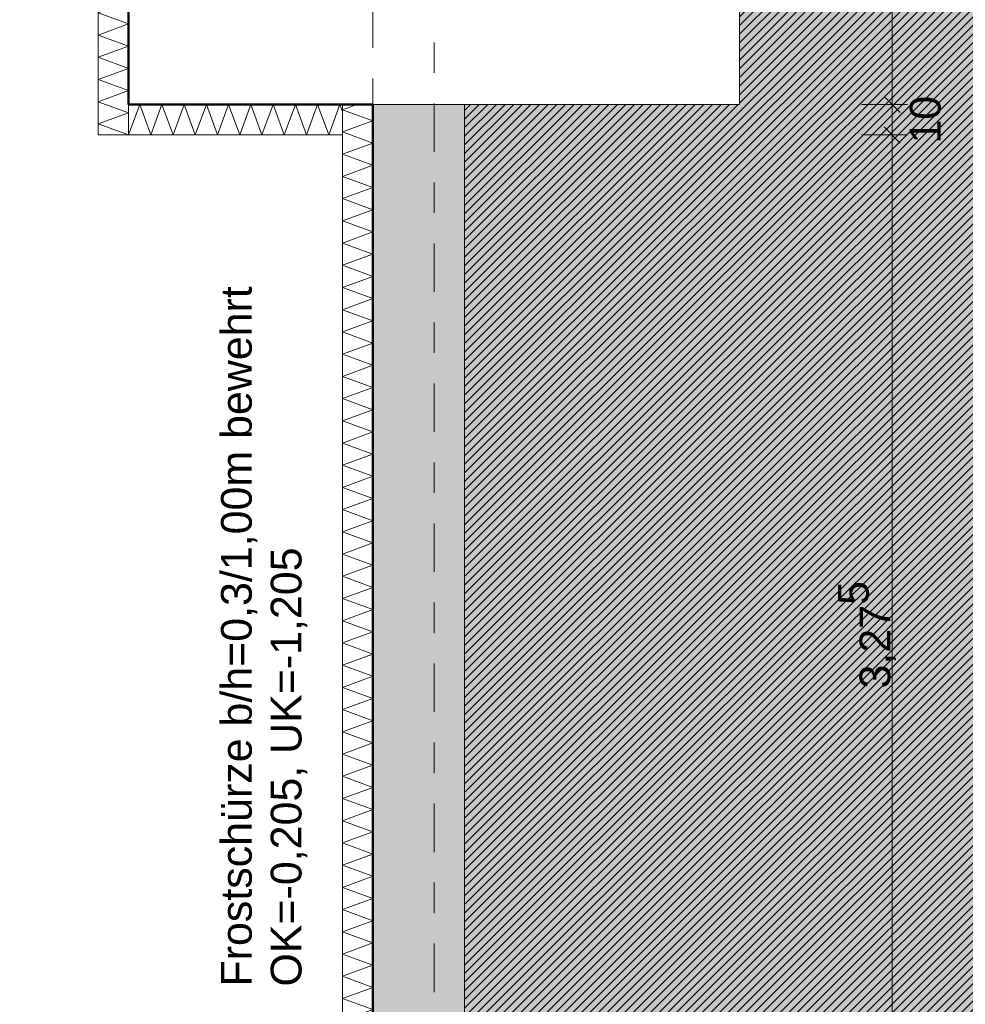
# Model space of a CAD drawing. Header units: metres. Extents: x -273 to 6, y -183 to 13.
# Tile 206 of 256: x -76 to -73, y -38 to -35. Entities that reach past the tile are written whole.
import ezdxf

# ---------------------------------------------------------------- set-up
doc = ezdxf.new("R2010")
doc.units = ezdxf.units.M
doc.header["$LTSCALE"] = 0.05
doc.header["$PDMODE"] = 1
doc.header["$PDSIZE"] = -2
doc.linetypes.add('ISO-02 Strichlinie', pattern=[3.81, 3.048, -0.762])
doc.linetypes.add('Linienart-53', pattern=[5.291531, 3.175, -1.058062, 0.352704, -0.705764])
doc.layers.get('0').update_dxf_attribs({"lineweight": 25})
for name, color, linetype, lineweight, true_color in [('00 -Bauelemente -Dämmung innen', 7, 'Continuous', 9, 0xff7fe6), ('30 -32 Gründung- 2 Flachgründungen u. Bodenplatten', 7, 'Continuous', 9, 0xff6633), ('30 -32 Gründung-4 Frostschürze', 7, 'Continuous', 9, 0x66aaff), ('70 -72 Beschriftung- 1 Beschriftung allgemein', 7, 'Continuous', 9, 0xff6633), ('70 -76 Bemaßung- 2 Allgemein', 7, 'Continuous', 5, 0x6666cc)]:
    doc.layers.add(name, color=color, linetype=linetype, lineweight=lineweight, true_color=true_color)
for name, color, linetype, lineweight in [('30 -35 Decken- 2 Beläge- Dämmung', 7, 'Continuous', 9), ('70 -71 Achsen- 1 Gebäudeachsen', 7, 'Linienart-53', 18), ('Keine', 7, 'Continuous', 9)]:
    doc.layers.add(name, color=color, linetype=linetype, lineweight=lineweight)
doc.styles.add('Arial', font='arial.ttf')
doc.dimstyles.new('k+k_klein', dxfattribs={"dimtxt": 0.100689, "dimasz": 0.05302, "dimexe": 0.05, "dimexo": 0.15, "dimgap": 0.005, "dimtad": 1, "dimdec": 3, "dimtxsty": 'Arial', "dimblk": 'VW_SLASH-2', "dimblk1": 'VW_SLASH-2', "dimblk2": 'VW_SLASH-2', "dimcen": 0, "dimdle": 0.025, "dimadec": 3, "dimazin": 0, "dimtfac": 0.75, "dimtdec": 3, "dimtix": 1, "dimtmove": 0, "dimatfit": 0, "dimldrblk": 'VW_FILLEDARROW', "dimfxl": 0.1, "dimfxlon": 1, "dimfrac": 2, "dimtolj": 1, "dimarcsym": 0})

# ---------------------------------------------------------------- blocks, each defined once
blk = doc.blocks.new('_Achsen (3D)')
at = {"layer": '70 -71 Achsen- 1 Gebäudeachsen', "transparency": 33554687}
blk.add_line((-74.671, 3.8), (-74.671, -46.172), dxfattribs=at)
blk = doc.blocks.new('Gruppe-434')
at = {"color": 255, "linetype": 'Continuous', "lineweight": 5}
blk.add_wipeout([(-74.871, -38.672), (-74.871, -35.197), (-74.971, -35.197), (-74.971, -38.672)], dxfattribs=at).dxf.layer = '00 -Bauelemente -Dämmung innen'
blk = doc.blocks.new('Gruppe-435')
at = {"layer": '00 -Bauelemente -Dämmung innen', "color": 7, "transparency": 33554687, "flags": 128}
blk.add_lwpolyline([(-74.871, -38.672), (-74.971, -38.6356), (-74.871, -38.5992), (-74.971, -38.5629), (-74.871, -38.5265), (-74.971, -38.4901), (-74.871, -38.4537), (-74.971, -38.4173), (-74.871, -38.3809), (-74.971, -38.3445), (-74.871, -38.3081), (-74.971, -38.2717), (-74.871, -38.2353), (-74.971, -38.1989), (-74.871, -38.1625), (-74.971, -38.1261), (-74.871, -38.0897), (-74.971, -38.0533), (-74.871, -38.0169), (-74.971, -37.9805), (-74.871, -37.9441), (-74.971, -37.9077), (-74.871, -37.8713), (-74.971, -37.8349), (-74.871, -37.7985), (-74.971, -37.7621), (-74.871, -37.7257), (-74.971, -37.6893), (-74.871, -37.6529), (-74.971, -37.6165), (-74.871, -37.5801), (-74.971, -37.5437), (-74.871, -37.5073), (-74.971, -37.4709), (-74.871, -37.4345), (-74.971, -37.3981), (-74.871, -37.3617), (-74.971, -37.3254), (-74.871, -37.289), (-74.971, -37.2526), (-74.871, -37.2162), (-74.971, -37.1798), (-74.871, -37.1434), (-74.971, -37.107), (-74.871, -37.0706), (-74.971, -37.0342), (-74.871, -36.9978), (-74.971, -36.9614), (-74.871, -36.925), (-74.971, -36.8886), (-74.871, -36.8522), (-74.971, -36.8158), (-74.871, -36.7794), (-74.971, -36.743), (-74.871, -36.7066), (-74.971, -36.6702), (-74.871, -36.6338), (-74.971, -36.5974), (-74.871, -36.561), (-74.971, -36.5246), (-74.871, -36.4882), (-74.971, -36.4518), (-74.871, -36.4154), (-74.971, -36.379), (-74.871, -36.3426), (-74.971, -36.3062), (-74.871, -36.2698), (-74.971, -36.2334), (-74.871, -36.197), (-74.971, -36.1606), (-74.871, -36.1243), (-74.971, -36.0879), (-74.871, -36.0515), (-74.971, -36.0151), (-74.871, -35.9787), (-74.971, -35.9423), (-74.871, -35.9059), (-74.971, -35.8695), (-74.871, -35.8331), (-74.971, -35.7967), (-74.871, -35.7603), (-74.971, -35.7239), (-74.871, -35.6875), (-74.971, -35.6511), (-74.871, -35.6147), (-74.971, -35.5783), (-74.871, -35.5419), (-74.971, -35.5055), (-74.871, -35.4691), (-74.971, -35.4327), (-74.871, -35.3963), (-74.971, -35.3599), (-74.871, -35.3235), (-74.971, -35.2871), (-74.871, -35.2507), (-74.971, -35.2143), (-74.9235, -35.197)], dxfattribs=at)
blk = doc.blocks.new('Gruppe-436')
at = {"layer": '00 -Bauelemente -Dämmung innen', "color": 7, "linetype": 'Continuous', "lineweight": 9, "transparency": 33554687}
blk.add_line((-74.971, -38.672), (-74.871, -38.672), dxfattribs=at)
blk = doc.blocks.new('Gruppe-437')
at = {"layer": '00 -Bauelemente -Dämmung innen', "color": 7, "linetype": 'Continuous', "lineweight": 9, "transparency": 33554687}
blk.add_line((-74.871, -35.197), (-74.971, -35.197), dxfattribs=at)
blk = doc.blocks.new('Gruppe-438')
at = {"color": 7, "transparency": 33554687}
for name in ['Gruppe-437', 'Gruppe-436']:
    blk.add_blockref(name, (0, 0), dxfattribs=at)
blk = doc.blocks.new('Gruppe-439')
at = {"layer": '00 -Bauelemente -Dämmung innen', "color": 7, "linetype": 'Continuous', "lineweight": 9, "transparency": 33554687}
blk.add_line((-74.971, -35.197), (-74.971, -38.672), dxfattribs=at)
blk = doc.blocks.new('Gruppe-440')
at = {"layer": '00 -Bauelemente -Dämmung innen', "color": 7, "linetype": 'Continuous', "lineweight": 9, "transparency": 33554687}
blk.add_line((-74.871, -38.672), (-74.871, -35.197), dxfattribs=at)
blk = doc.blocks.new('Gruppe-441')
at = {"color": 7, "transparency": 33554687}
for name in ['Gruppe-439', 'Gruppe-440']:
    blk.add_blockref(name, (0, 0), dxfattribs=at)
blk = doc.blocks.new('Gruppe-442')
at = {"layer": '00 -Bauelemente -Dämmung innen', "color": 7}
blk.add_blockref('Gruppe-434', (0, 0), dxfattribs=at)
at = {"color": 7, "transparency": 33554687}
for name in ['Gruppe-438', 'Gruppe-441']:
    blk.add_blockref(name, (0, 0), dxfattribs=at)
at = {"layer": '00 -Bauelemente -Dämmung innen', "color": 7, "transparency": 33554687}
blk.add_blockref('Gruppe-435', (0, 0), dxfattribs=at)
blk = doc.blocks.new('Gruppe-443')
at = {"layer": '00 -Bauelemente -Dämmung innen', "color": 7, "transparency": 33554687}
blk.add_blockref('Gruppe-442', (0, 0), dxfattribs=at)
at = {"layer": '00 -Bauelemente -Dämmung innen', "color": 0, "flags": 1}
for tag in ['prm0_value', 'prm1_value', 'prm2_value', 'prm3_value', 'prm4_value', 'prm5_value', 'prm6_value', 'IFC_UUID', 'instanceID', 'prm0_name', 'prm0_type', 'prm1_name', 'prm1_type', 'prm2_name', 'prm2_type', 'prm3_name', 'prm3_type', 'prm4_name', 'prm4_type', 'prm5_name', 'prm5_type', 'prm6_name', 'prm6_type']:
    blk.add_attdef(tag, (-74.971, -38.672), '', height=0.00018, dxfattribs=at)
blk = doc.blocks.new('Gruppe-1574')
at = {"color": 255, "linetype": 'Continuous', "lineweight": 5}
blk.add_wipeout([(-75.671, -35.297), (-74.971, -35.297), (-74.971, -35.197), (-75.671, -35.197)], dxfattribs=at).dxf.layer = '00 -Bauelemente -Dämmung innen'
blk = doc.blocks.new('Gruppe-1575')
at = {"layer": '00 -Bauelemente -Dämmung innen', "color": 7, "transparency": 33554687, "flags": 128}
blk.add_lwpolyline([(-75.671, -35.297), (-75.6346, -35.197), (-75.5982, -35.297), (-75.5618, -35.197), (-75.5254, -35.297), (-75.489, -35.197), (-75.4526, -35.297), (-75.4162, -35.197), (-75.3798, -35.297), (-75.3434, -35.197), (-75.307, -35.297), (-75.2706, -35.197), (-75.2342, -35.297), (-75.1978, -35.197), (-75.1614, -35.297), (-75.125, -35.197), (-75.0886, -35.297), (-75.0523, -35.197), (-75.0159, -35.297), (-74.9795, -35.197), (-74.971, -35.2203)], dxfattribs=at)
blk = doc.blocks.new('Gruppe-1576')
at = {"layer": '00 -Bauelemente -Dämmung innen', "color": 7, "linetype": 'Continuous', "lineweight": 9, "transparency": 33554687}
blk.add_line((-75.671, -35.197), (-75.671, -35.297), dxfattribs=at)
blk = doc.blocks.new('Gruppe-1577')
at = {"layer": '00 -Bauelemente -Dämmung innen', "color": 7, "linetype": 'Continuous', "lineweight": 9, "transparency": 33554687}
blk.add_line((-74.971, -35.297), (-74.971, -35.197), dxfattribs=at)
blk = doc.blocks.new('Gruppe-1578')
at = {"color": 7, "transparency": 33554687}
for name in ['Gruppe-1576', 'Gruppe-1577']:
    blk.add_blockref(name, (0, 0), dxfattribs=at)
blk = doc.blocks.new('Gruppe-1579')
at = {"layer": '00 -Bauelemente -Dämmung innen', "color": 7, "linetype": 'Continuous', "lineweight": 9, "transparency": 33554687}
blk.add_line((-74.971, -35.197), (-75.671, -35.197), dxfattribs=at)
blk = doc.blocks.new('Gruppe-1580')
at = {"layer": '00 -Bauelemente -Dämmung innen', "color": 7, "linetype": 'Continuous', "lineweight": 9, "transparency": 33554687}
blk.add_line((-75.671, -35.297), (-74.971, -35.297), dxfattribs=at)
blk = doc.blocks.new('Gruppe-1581')
at = {"color": 7, "transparency": 33554687}
for name in ['Gruppe-1579', 'Gruppe-1580']:
    blk.add_blockref(name, (0, 0), dxfattribs=at)
blk = doc.blocks.new('Gruppe-1582')
at = {"layer": '00 -Bauelemente -Dämmung innen', "color": 7}
blk.add_blockref('Gruppe-1574', (0, 0), dxfattribs=at)
at = {"color": 7, "transparency": 33554687}
for name in ['Gruppe-1578', 'Gruppe-1581']:
    blk.add_blockref(name, (0, 0), dxfattribs=at)
at = {"layer": '00 -Bauelemente -Dämmung innen', "color": 7, "transparency": 33554687}
blk.add_blockref('Gruppe-1575', (0, 0), dxfattribs=at)
blk = doc.blocks.new('Gruppe-1583')
at = {"layer": '00 -Bauelemente -Dämmung innen', "color": 7, "transparency": 33554687}
blk.add_blockref('Gruppe-1582', (0, 0), dxfattribs=at)
at = {"layer": '00 -Bauelemente -Dämmung innen', "color": 0, "flags": 1}
for tag in ['prm0_value', 'prm1_value', 'prm2_value', 'prm3_value', 'prm4_value', 'prm5_value', 'prm6_value', 'IFC_UUID', 'instanceID', 'prm0_name', 'prm0_type', 'prm1_name', 'prm1_type', 'prm2_name', 'prm2_type', 'prm3_name', 'prm3_type', 'prm4_name', 'prm4_type', 'prm5_name', 'prm5_type', 'prm6_name', 'prm6_type']:
    blk.add_attdef(tag, (-75.671, -35.297), '', height=0.00018, dxfattribs=at)
blk = doc.blocks.new('Gruppe-1584')
at = {"color": 255, "linetype": 'Continuous', "lineweight": 5}
blk.add_wipeout([(-75.671, -35.297), (-75.671, -34.497), (-75.771, -34.497), (-75.771, -35.297)], dxfattribs=at).dxf.layer = '00 -Bauelemente -Dämmung innen'
blk = doc.blocks.new('Gruppe-1585')
at = {"layer": '00 -Bauelemente -Dämmung innen', "color": 7, "transparency": 33554687, "flags": 128}
blk.add_lwpolyline([(-75.671, -35.297), (-75.771, -35.2606), (-75.671, -35.2242), (-75.771, -35.1879), (-75.671, -35.1515), (-75.771, -35.1151), (-75.671, -35.0787), (-75.771, -35.0423), (-75.671, -35.0059), (-75.771, -34.9695), (-75.671, -34.9331), (-75.771, -34.8967), (-75.671, -34.8603), (-75.771, -34.8239), (-75.671, -34.7875), (-75.771, -34.7511), (-75.671, -34.7147), (-75.771, -34.6783), (-75.671, -34.6419), (-75.771, -34.6055), (-75.671, -34.5691), (-75.771, -34.5327), (-75.673, -34.497)], dxfattribs=at)
blk = doc.blocks.new('Gruppe-1586')
at = {"layer": '00 -Bauelemente -Dämmung innen', "color": 7, "linetype": 'Continuous', "lineweight": 9, "transparency": 33554687}
blk.add_line((-75.771, -35.297), (-75.671, -35.297), dxfattribs=at)
blk = doc.blocks.new('Gruppe-1587')
at = {"layer": '00 -Bauelemente -Dämmung innen', "color": 7, "linetype": 'Continuous', "lineweight": 9, "transparency": 33554687}
blk.add_line((-75.671, -34.497), (-75.771, -34.497), dxfattribs=at)
blk = doc.blocks.new('Gruppe-1588')
at = {"color": 7, "transparency": 33554687}
for name in ['Gruppe-1587', 'Gruppe-1586']:
    blk.add_blockref(name, (0, 0), dxfattribs=at)
blk = doc.blocks.new('Gruppe-1589')
at = {"layer": '00 -Bauelemente -Dämmung innen', "color": 7, "linetype": 'Continuous', "lineweight": 9, "transparency": 33554687}
blk.add_line((-75.771, -34.497), (-75.771, -35.297), dxfattribs=at)
blk = doc.blocks.new('Gruppe-1590')
at = {"layer": '00 -Bauelemente -Dämmung innen', "color": 7, "linetype": 'Continuous', "lineweight": 9, "transparency": 33554687}
blk.add_line((-75.671, -35.297), (-75.671, -34.497), dxfattribs=at)
blk = doc.blocks.new('Gruppe-1591')
at = {"color": 7, "transparency": 33554687}
for name in ['Gruppe-1589', 'Gruppe-1590']:
    blk.add_blockref(name, (0, 0), dxfattribs=at)
blk = doc.blocks.new('Gruppe-1592')
at = {"layer": '00 -Bauelemente -Dämmung innen', "color": 7}
blk.add_blockref('Gruppe-1584', (0, 0), dxfattribs=at)
at = {"color": 7, "transparency": 33554687}
for name in ['Gruppe-1588', 'Gruppe-1591']:
    blk.add_blockref(name, (0, 0), dxfattribs=at)
at = {"layer": '00 -Bauelemente -Dämmung innen', "color": 7, "transparency": 33554687}
blk.add_blockref('Gruppe-1585', (0, 0), dxfattribs=at)
blk = doc.blocks.new('Gruppe-1593')
at = {"layer": '00 -Bauelemente -Dämmung innen', "color": 7, "transparency": 33554687}
blk.add_blockref('Gruppe-1592', (0, 0), dxfattribs=at)
at = {"layer": '00 -Bauelemente -Dämmung innen', "color": 0, "flags": 1}
for tag in ['prm0_value', 'prm1_value', 'prm2_value', 'prm3_value', 'prm4_value', 'prm5_value', 'prm6_value', 'IFC_UUID', 'instanceID', 'prm0_name', 'prm0_type', 'prm1_name', 'prm1_type', 'prm2_name', 'prm2_type', 'prm3_name', 'prm3_type', 'prm4_name', 'prm4_type', 'prm5_name', 'prm5_type', 'prm6_name', 'prm6_type']:
    blk.add_attdef(tag, (-75.771, -35.297), '', height=0.00018, dxfattribs=at)
blk = doc.blocks.new('_FU_2D LP5 (2D)')
at = {"layer": '30 -35 Decken- 2 Beläge- Dämmung', "linetype": 'Continuous', "lineweight": 18, "true_color": 0xd9d9d9}
h = blk.add_hatch(dxfattribs=at)
h.set_pattern_fill('Schraffur grau', color=254, style=0, pattern_type=2)
h.set_pattern_definition([(45, (-88.613402, -25.839444), (0.014142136, -0.014142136), [])])
h.paths.add_polyline_path([(-75.77099996, -21.84704198), (-74.77099996, -21.84704198), (-74.77099996, -20.54704198), (-75.67099996, -20.54704198), (-75.67099996, -14.84704198), (-79.77099996, -14.84704198), (-79.77099996, -29.09704198), (-80.92099996, -29.09704198), (-80.92099996, -29.93902719), (-80.92109109, -29.93902719), (-80.92109109, -33.19704198), (-84.92099996, -33.19704198), (-84.92099996, -29.93902719), (-84.92109109, -29.93902719), (-84.92109109, -29.09704198), (-89.17099996, -29.09704198), (-89.17099996, -33.19704198), (-93.17109109, -33.19704198), (-93.17109109, -29.09704198), (-98.82099996, -29.09704198), (-98.82099996, -34.09704198), (-75.67099996, -34.09704198), (-75.67099996, -30.59704198), (-73.67099996, -30.59704198), (-73.67099996, -35.19704198), (-74.57099996, -35.19704198), (-74.57099996, -38.67204198), (-73.89599996, -38.67204198), (-73.89599996, -39.34704198), (-67.52099996, -39.34704198), (-67.52099996, -38.34704198), (-65.32099996, -38.34704198), (-65.32099996, -39.34704198), (-59.27099996, -39.34704198), (-59.27099996, -38.34704198), (-57.07099996, -38.34704198), (-57.07099996, -39.34704198), (-50.67099996, -39.34704198), (-50.67099996, -28.29704198), (-56.92099996, -28.29704198), (-56.92099996, -32.44704198), (-59.42099996, -32.44704198), (-59.42099996, -28.29704198), (-65.17099996, -28.29704198), (-65.17099996, -32.44704198), (-67.67099996, -32.44704198), (-67.67099996, -28.29704198), (-73.57099996, -28.29704198), (-73.57099996, -29.29704198), (-75.77099996, -29.29704198), (-75.77099996, -27.09704198), (-74.77099996, -27.09704198), (-74.77099996, -24.04704198), (-75.77099996, -24.04704198)])
at = {"layer": '30 -35 Decken- 2 Beläge- Dämmung', "flags": 128}
blk.add_lwpolyline([(-98.82099996, -34.09704198), (-75.67099996, -34.09704198), (-75.67099996, -30.59704198), (-73.67099996, -30.59704198), (-73.67099996, -35.19704198), (-74.57099996, -35.19704198), (-74.57099996, -38.67204198), (-73.89599996, -38.67204198), (-73.89599996, -39.34704198), (-67.52099996, -39.34704198), (-67.52099996, -38.34704198), (-65.32099996, -38.34704198), (-65.32099996, -39.34704198), (-59.27099996, -39.34704198), (-59.27099996, -38.34704198), (-57.07099996, -38.34704198), (-57.07099996, -39.34704198), (-50.67099996, -39.34704198), (-50.67099996, -28.29704198)], dxfattribs=at)
at = {"layer": '00 -Bauelemente -Dämmung innen', "color": 7}
blk.add_blockref('Gruppe-443', (0, 0), dxfattribs=at)
at = {"layer": '30 -32 Gründung-4 Frostschürze', "linetype": 'Continuous', "lineweight": 0, "transparency": 33554534}
blk.add_hatch(color=161, dxfattribs=at).paths.add_polyline_path([(-74.87099996, -38.67204198), (-74.87099996, -35.19704198), (-74.57099996, -35.19704198), (-74.57099996, -38.67204198)])
at = {"layer": '30 -32 Gründung-4 Frostschürze', "flags": 128}
blk.add_lwpolyline([(-74.87099996, -38.67204198), (-74.87099996, -35.19704198), (-74.57099996, -35.19704198), (-74.57099996, -38.67204198)], close=True, dxfattribs=at)
at = {"layer": '00 -Bauelemente -Dämmung innen', "color": 7}
blk.add_blockref('Gruppe-1583', (0, 0), dxfattribs=at)
blk.add_blockref('Gruppe-1593', (0, 0), dxfattribs=at)
at = {"layer": 'Keine', "linetype": 'Continuous', "lineweight": 0, "transparency": 33554511}
h = blk.add_hatch(color=43, dxfattribs=at)
h.paths.add_polyline_path([(-75.67109109, -30.59704198), (-73.67099996, -30.59704198), (-73.67099996, -35.19704198), (-74.57099996, -35.19704198), (-74.57099996, -38.67204198), (-73.89599996, -38.67204198), (-73.89599996, -39.34704198), (-67.52099996, -39.34704198), (-67.52099996, -38.34704198), (-65.32099996, -38.34704198), (-65.32099996, -39.34704198), (-59.27099996, -39.34704198), (-59.27099996, -38.34704198), (-57.07099996, -38.34704198), (-57.07099996, -39.34704198), (-50.67099996, -39.34704198), (-50.67099996, -28.29704198), (-56.92099996, -28.29704198), (-56.92099996, -32.44704198), (-59.42099996, -32.44704198), (-59.42099996, -28.29704198), (-65.17099996, -28.29704198), (-65.17099996, -32.44704198), (-67.67099996, -32.44704198), (-67.67099996, -28.29704198), (-73.57099996, -28.29704198), (-73.57099996, -29.29704198), (-75.77099996, -29.29704198), (-75.77099996, -27.09704198), (-74.77099996, -27.09704198), (-74.77099996, -24.04704198), (-75.77099996, -24.04704198), (-75.77099996, -21.84704198), (-74.77099996, -21.84704198), (-74.77099996, -20.54704198), (-75.67109109, -20.54704198), (-75.67109109, -10.69704198), (-75.42109109, -10.69704198), (-75.42109109, -9.44704198), (-81.42109109, -9.44704198), (-81.42109109, -13.94704198), (-84.42109109, -13.94704198), (-84.42109109, -6.44704198), (-81.95609109, -6.44704198), (-81.95609109, -3.29008264), (-84.69599996, -3.29008264), (-84.69599996, -0.54704198), (-88.07099996, -0.54704198), (-88.07099996, -2.44704198), (-89.37099996, -2.44704198), (-89.37099996, -0.54704198), (-89.57099996, -0.54704198), (-89.57099996, -2.89008719), (-92.77099996, -2.89008719), (-92.77099996, -0.54704198), (-93.72109109, -0.54704198), (-93.72109109, -8.09704198), (-92.67109109, -8.09704198), (-92.67109109, -6.44704198), (-89.67109109, -6.44704198), (-89.67109109, -13.94704198), (-92.67109109, -13.94704198), (-92.67109109, -9.29704198), (-98.82109109, -9.29704198), (-98.82109109, -11.09704198), (-94.09609109, -11.09704198), (-94.09609109, -23.54704198), (-98.82109109, -23.54704198), (-98.82109109, -34.09704198), (-75.67109109, -34.09704198)])
h.paths.add_polyline_path([(-89.17109109, -33.19704198), (-93.17109109, -33.19704198), (-93.17109109, -29.19704198), (-89.17109109, -29.19704198)])
h.paths.add_polyline_path([(-84.92109109, -29.19704198), (-80.92109109, -29.19704198), (-80.92109109, -33.19704198), (-84.92109109, -33.19704198)])
h.paths.add_polyline_path([(-85.12109109, -17.39704198), (-80.72109109, -17.39704198), (-80.72109109, -25.49704198), (-85.12109109, -25.49704198)])
h.paths.add_polyline_path([(-88.97109109, -25.49704198), (-93.37109109, -25.49704198), (-93.37109109, -17.39704198), (-88.97109109, -17.39704198)])
at = {"layer": '30 -32 Gründung- 2 Flachgründungen u. Bodenplatten', "flags": 128}
blk.add_lwpolyline([(-75.67099996, -30.59704198), (-73.67099996, -30.59704198), (-73.67099996, -35.19704198), (-75.67099996, -35.19704198)], close=True, dxfattribs=at)
at = {"layer": '30 -32 Gründung- 2 Flachgründungen u. Bodenplatten', "linetype": 'ISO-02 Strichlinie', "flags": 128}
blk.add_lwpolyline([(-75.67099996, -34.39704198), (-74.87099996, -34.39704198), (-74.87099996, -35.19704198)], dxfattribs=at)
at = {"layer": '70 -72 Beschriftung- 1 Beschriftung allgemein', "color": 103, "lineweight": 50, "true_color": 0x66cc7f, "flags": 128}
blk.add_lwpolyline([(-98.82099996, -34.39704198), (-75.67099996, -34.39704198), (-75.67099996, -35.19704198), (-74.87099996, -35.19704198), (-74.87099996, -38.67204198), (-75.44599996, -38.67204198), (-75.44599996, -40.22204198), (-73.89599996, -40.22204198), (-73.89599996, -39.64704198), (-67.52099996, -39.64704198), (-67.52099996, -40.54704198), (-65.32099996, -40.54704198), (-65.32099996, -39.64704198), (-59.27099996, -39.64704198), (-59.27099996, -40.54704198), (-57.07099996, -40.54704198), (-57.07099996, -39.64704198), (-50.67099996, -39.64704198), (-50.67099996, -40.19704198), (-49.17099996, -40.19704198), (-49.17099996, -34.39704198), (-26.02099996, -34.39704198)], dxfattribs=at)
at = {"layer": 'Keine', "flags": 128}
blk.add_lwpolyline([(-98.82109109, -34.09704198), (-75.67109109, -34.09704198), (-75.67109109, -30.59704198), (-73.67099996, -30.59704198), (-73.67099996, -35.19704198), (-74.57099996, -35.19704198), (-74.57099996, -38.67204198), (-73.89599996, -38.67204198), (-73.89599996, -39.34704198), (-67.52099996, -39.34704198), (-67.52099996, -38.34704198), (-65.32099996, -38.34704198), (-65.32099996, -39.34704198), (-59.27099996, -39.34704198), (-59.27099996, -38.34704198), (-57.07099996, -38.34704198), (-57.07099996, -39.34704198), (-50.67099996, -39.34704198), (-50.67099996, -28.29704198)], dxfattribs=at)
blk = doc.blocks.new('Gruppe-2707')
at = {"color": 255}
blk.add_wipeout([(-75.071, -38.087), (-75.071, -35.7821), (-75.3956, -35.7821), (-75.3956, -38.087)], dxfattribs=at).dxf.layer = '70 -72 Beschriftung- 1 Beschriftung allgemein'
at = {"layer": '70 -72 Beschriftung- 1 Beschriftung allgemein', "insert": (-75.3685, -38.087), "char_height": 0.100689, "attachment_point": 1, "rotation": 90, "line_spacing_factor": 0.970891, "style": 'Arial'}
blk.add_mtext('Frostschürze b/h=0,3/1,00m bewehrt\\POK=-0,205, UK=-1,205', dxfattribs=at)
blk = doc.blocks.new('VW_SLASH-2')
at = {"color": 0, "linetype": 'ByBlock', "lineweight": -2, "transparency": 16777216}
blk.add_line((0.472, 0), (-1, 0), dxfattribs=at)
at = {"color": 0, "lineweight": 5, "transparency": 16777216, "flags": 128}
blk.add_lwpolyline([(0.5, 0.5), (-0.5, -0.5)], dxfattribs=at)
blk = doc.blocks.new('*D2916')
at = {"layer": '70 -76 Bemaßung- 2 Allgemein', "color": 0, "lineweight": -2}
for p, q in [((-75.671, -44.172), (-75.671, -44.322)), ((-74.871, -44.172), (-74.871, -44.322)), ((-74.924, -44.272), (-75.618, -44.272))]:
    blk.add_line(p, q, dxfattribs=at)
at = {"layer": 'Defpoints', "color": 0}
for p in [(-75.671, -34.397), (-74.871, -35.197), (-75.671, -44.272)]:
    blk.add_point(p, dxfattribs=at)
at = {"layer": '70 -76 Bemaßung- 2 Allgemein', "color": 0, "lineweight": -2, "xscale": 0.05302001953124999, "yscale": 0.05302001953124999, "zscale": 0.05302001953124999, "rotation": 180}
blk.add_blockref('VW_SLASH-2', (-75.671, -44.272), dxfattribs=at)
at = {"layer": '70 -76 Bemaßung- 2 Allgemein', "color": 0, "lineweight": -2, "xscale": 0.05302001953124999, "yscale": 0.05302001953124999, "zscale": 0.05302001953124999}
blk.add_blockref('VW_SLASH-2', (-74.871, -44.272), dxfattribs=at)
at = {"layer": '70 -76 Bemaßung- 2 Allgemein', "color": 0, "insert": (-75.271, -44.2156), "char_height": 0.10069, "attachment_point": 5, "style": 'Arial'}
blk.add_mtext('\\A1;80', dxfattribs=at)
blk = doc.blocks.new('VW_FILLEDARROW')
at = {"linetype": 'Continuous', "lineweight": 0, "transparency": 16777216}
blk.add_hatch(color=0, dxfattribs=at).paths.add_polyline_path([(-2.829, 0.758), (0, 0), (-2.829, -0.758)])
at = {"color": 0, "lineweight": 5, "transparency": 16777216, "flags": 128}
blk.add_lwpolyline([(-2.829, 0.758), (0, 0), (-2.829, -0.758)], close=True, dxfattribs=at)
blk = doc.blocks.new('*D2917')
at = {"layer": '70 -76 Bemaßung- 2 Allgemein', "color": 0, "lineweight": -2}
for p, q in [((-74.671, -44.122), (-74.671, -44.222)), ((-74.871, -44.172), (-74.871, -44.322)), ((-74.724, -44.272), (-74.818, -44.272))]:
    blk.add_line(p, q, dxfattribs=at)
at = {"layer": 'Defpoints', "color": 0}
for p in [(-74.871, -35.197), (-74.871, -44.272), (-74.671, -44.272)]:
    blk.add_point(p, dxfattribs=at)
at = {"layer": '70 -76 Bemaßung- 2 Allgemein', "color": 0, "lineweight": -2, "xscale": 0.05302001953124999, "yscale": 0.05302001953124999, "zscale": 0.05302001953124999, "rotation": 180}
blk.add_blockref('VW_SLASH-2', (-74.871, -44.272), dxfattribs=at)
at = {"layer": '70 -76 Bemaßung- 2 Allgemein', "color": 0, "lineweight": -2, "xscale": 0.05302001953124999, "yscale": 0.05302001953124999, "zscale": 0.05302001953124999}
blk.add_blockref('VW_SLASH-2', (-74.671, -44.272), dxfattribs=at)
at = {"layer": '70 -76 Bemaßung- 2 Allgemein', "color": 0, "insert": (-74.771, -44.2156), "char_height": 0.10069, "attachment_point": 5, "style": 'Arial'}
blk.add_mtext('\\A1;20', dxfattribs=at)
blk = doc.blocks.new('*D2918')
at = {"layer": '70 -76 Bemaßung- 2 Allgemein', "color": 0, "lineweight": -2}
for p, q in [((-74.571, -44.172), (-74.571, -44.322)), ((-74.724, -44.272), (-74.777, -44.272)), ((-74.571, -44.272), (-74.671, -44.272)), ((-74.518, -44.272), (-74.465, -44.272)), ((-74.671, -44.422), (-74.671, -44.322))]:
    blk.add_line(p, q, dxfattribs=at)
at = {"layer": 'Defpoints', "color": 0}
for p in [(-74.571, -35.197), (-74.671, -44.272), (-74.671, -44.272)]:
    blk.add_point(p, dxfattribs=at)
at = {"layer": '70 -76 Bemaßung- 2 Allgemein', "color": 0, "lineweight": -2, "xscale": 0.05302001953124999, "yscale": 0.05302001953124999, "zscale": 0.05302001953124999}
blk.add_blockref('VW_SLASH-2', (-74.671, -44.272), dxfattribs=at)
at = {"layer": '70 -76 Bemaßung- 2 Allgemein', "color": 0, "lineweight": -2, "xscale": 0.05302001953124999, "yscale": 0.05302001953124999, "zscale": 0.05302001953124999, "rotation": 180}
blk.add_blockref('VW_SLASH-2', (-74.571, -44.272), dxfattribs=at)
at = {"layer": '70 -76 Bemaßung- 2 Allgemein', "color": 0, "insert": (-65.5954, -44.272), "char_height": 0.10069, "attachment_point": 5, "style": 'Arial'}
blk.add_mtext('\\A1;10', dxfattribs=at)
blk = doc.blocks.new('*D2919')
at = {"layer": '70 -76 Bemaßung- 2 Allgemein', "color": 0, "lineweight": -2}
for p, q in [((-74.571, -44.172), (-74.571, -44.322)), ((-73.896, -44.172), (-73.896, -44.322)), ((-73.949, -44.272), (-74.518, -44.272))]:
    blk.add_line(p, q, dxfattribs=at)
at = {"layer": 'Defpoints', "color": 0}
for p in [(-74.571, -35.197), (-73.896, -39.347), (-74.571, -44.272)]:
    blk.add_point(p, dxfattribs=at)
at = {"layer": '70 -76 Bemaßung- 2 Allgemein', "color": 0, "lineweight": -2, "xscale": 0.05302001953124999, "yscale": 0.05302001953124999, "zscale": 0.05302001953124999, "rotation": 180}
blk.add_blockref('VW_SLASH-2', (-74.571, -44.272), dxfattribs=at)
at = {"layer": '70 -76 Bemaßung- 2 Allgemein', "color": 0, "lineweight": -2, "xscale": 0.05302001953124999, "yscale": 0.05302001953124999, "zscale": 0.05302001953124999}
blk.add_blockref('VW_SLASH-2', (-73.896, -44.272), dxfattribs=at)
at = {"layer": '70 -76 Bemaßung- 2 Allgemein', "color": 0, "insert": (-74.2335, -44.1989), "char_height": 0.100689, "attachment_point": 5, "style": 'Arial'}
blk.add_mtext('\\A1;67\\S5^ ;', dxfattribs=at)
blk = doc.blocks.new('*D3502')
at = {"layer": '70 -76 Bemaßung- 2 Allgemein', "color": 0, "lineweight": -2}
for p, q in [((-73.271, -30.597), (-73.121, -30.597)), ((-73.171, -35.144), (-73.171, -30.6501)), ((-73.271, -35.197), (-73.121, -35.197))]:
    blk.add_line(p, q, dxfattribs=at)
at = {"layer": 'Defpoints', "color": 0}
for p in [(-73.671, -30.597), (-73.171, -30.597), (-73.671, -35.197)]:
    blk.add_point(p, dxfattribs=at)
at = {"layer": '70 -76 Bemaßung- 2 Allgemein', "color": 0, "lineweight": -2, "xscale": 0.05302001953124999, "yscale": 0.05302001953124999, "zscale": 0.05302001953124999}
for p, rotation in [((-73.171, -30.597), 90), ((-73.171, -35.197), 270)]:
    blk.add_blockref('VW_SLASH-2', p, dxfattribs=dict(at, rotation=rotation))
at = {"layer": '70 -76 Bemaßung- 2 Allgemein', "color": 0, "insert": (-73.257, -33.9359), "char_height": 0.10069, "attachment_point": 5, "rotation": 90, "style": 'Arial'}
blk.add_mtext('\\A1;4,60', dxfattribs=at)
blk = doc.blocks.new('*D3503')
at = {"layer": '70 -76 Bemaßung- 2 Allgemein', "color": 0, "lineweight": -2}
for p, q in [((-73.171, -35.144), (-73.171, -35.091)), ((-73.271, -35.197), (-73.121, -35.197)), ((-73.171, -35.297), (-73.171, -35.197)), ((-73.271, -35.297), (-73.121, -35.297)), ((-73.171, -35.3501), (-73.171, -35.4031))]:
    blk.add_line(p, q, dxfattribs=at)
at = {"layer": 'Defpoints', "color": 0}
for p in [(-73.671, -35.197), (-73.171, -35.197), (-75.771, -35.297)]:
    blk.add_point(p, dxfattribs=at)
at = {"layer": '70 -76 Bemaßung- 2 Allgemein', "color": 0, "lineweight": -2, "xscale": 0.05302001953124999, "yscale": 0.05302001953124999, "zscale": 0.05302001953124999}
for p, rotation in [((-73.171, -35.197), 270), ((-73.171, -35.297), 90)]:
    blk.add_blockref('VW_SLASH-2', p, dxfattribs=dict(at, rotation=rotation))
at = {"layer": '70 -76 Bemaßung- 2 Allgemein', "color": 0, "insert": (-73.0621, -35.247), "char_height": 0.10069, "attachment_point": 5, "rotation": 90, "style": 'Arial'}
blk.add_mtext('\\A1;10', dxfattribs=at)
blk = doc.blocks.new('*D3504')
at = {"layer": '70 -76 Bemaßung- 2 Allgemein', "color": 0, "lineweight": -2}
for p, q in [((-73.271, -35.297), (-73.121, -35.297)), ((-73.171, -38.519), (-73.171, -35.3501)), ((-73.271, -38.572), (-73.121, -38.572))]:
    blk.add_line(p, q, dxfattribs=at)
at = {"layer": 'Defpoints', "color": 0}
for p in [(-75.771, -35.297), (-73.171, -35.297), (-75.546, -38.572)]:
    blk.add_point(p, dxfattribs=at)
at = {"layer": '70 -76 Bemaßung- 2 Allgemein', "color": 0, "lineweight": -2, "xscale": 0.05302001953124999, "yscale": 0.05302001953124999, "zscale": 0.05302001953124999}
for p, rotation in [((-73.171, -35.297), 90), ((-73.171, -38.572), 270)]:
    blk.add_blockref('VW_SLASH-2', p, dxfattribs=dict(at, rotation=rotation))
at = {"layer": '70 -76 Bemaßung- 2 Allgemein', "color": 0, "insert": (-73.2532, -36.9345), "char_height": 0.100689, "attachment_point": 5, "rotation": 90, "style": 'Arial'}
blk.add_mtext('\\A1;3,27\\S5^ ;', dxfattribs=at)
blk = doc.blocks.new('Gruppe-2787')
at = {"layer": '70 -76 Bemaßung- 2 Allgemein'}
for base, p1, p2, text, picture, middle in [((-75.67099996, -44.27204198), (-74.87099996, -35.19704198), (-75.67099996, -34.39704198), '80', '*D2916', (-75.27099996, -44.21564042)), ((-74.87099996, -44.27204198), (-74.67099996, -44.27204198), (-74.87099996, -35.19704198), '20', '*D2917', (-74.77099996, -44.21564042)), ((-74.57099996, -44.27204198), (-73.89599996, -39.34704198), (-74.57099996, -35.19704198), '67\\S5^ ;', '*D2919', (-74.23349996, -44.19890932))]:
    dim = blk.add_linear_dim(base=base, p1=p1, p2=p2, text=text, dimstyle='k+k_klein', override={"dimtxt": 0.100689, "dimgap": 0.005, "dimdec": 8, "dimpost": '<>', "dimtxsty": 'Arial', "dimtmove": 2}, dxfattribs=at)
    dim.commit()
    dim.dimension.update_dxf_attribs({"geometry": picture, "text_midpoint": middle})
dim = blk.add_linear_dim(base=(-74.67099996, -44.27204198), p1=(-74.57099996, -35.19704198), p2=(-74.67099996, -44.27204198), text='10', dimstyle='k+k_klein', override={"dimtxt": 0.100689, "dimgap": 0.081139, "dimdec": 8, "dimpost": '<>', "dimtxsty": 'Arial', "dimtmove": 2}, dxfattribs=at)
dim.commit()
dim.dimension.update_dxf_attribs({"geometry": '*D2918', "text_midpoint": (-65.59544902, -44.27204198), "dimtype": 160})
blk = doc.blocks.new('Gruppe-2805')
at = {"layer": '70 -76 Bemaßung- 2 Allgemein'}
dim = blk.add_linear_dim(base=(-73.171, -30.597), p1=(-73.671, -35.197), p2=(-73.671, -30.597), angle=270, text='4,60', dimstyle='k+k_klein', override={"dimtxt": 0.100689, "dimgap": 0.005, "dimpost": '<>', "dimtxsty": 'Arial', "dimtmove": 2}, dxfattribs=at)
dim.commit()
dim.dimension.update_dxf_attribs({"geometry": '*D3502', "text_midpoint": (-73.257, -33.9359), "dimtype": 160})
for base, p1, p2, text, override, picture, middle in [((-73.171, -35.197), (-75.771, -35.297), (-73.671, -35.197), '10', {"dimtxt": 0.100689, "dimgap": 0.005, "dimpost": '<>', "dimtxsty": 'Arial', "dimtix": 0, "dimtmove": 2}, '*D3503', (-73.0621, -35.247)), ((-73.171, -35.297), (-75.546, -38.572), (-75.771, -35.297), '3,27\\S5^ ;', {"dimtxt": 0.100689, "dimgap": 0.005, "dimpost": '<>', "dimtxsty": 'Arial', "dimtmove": 2}, '*D3504', (-73.2532, -36.9345))]:
    dim = blk.add_linear_dim(base=base, p1=p1, p2=p2, angle=270, text=text, dimstyle='k+k_klein', override=override, dxfattribs=at)
    dim.commit()
    dim.dimension.update_dxf_attribs({"geometry": picture, "text_midpoint": middle})
blk = doc.blocks.new('_FU_2D Bemaßung_ Beschriftung (3D)')
at = {"layer": '70 -72 Beschriftung- 1 Beschriftung allgemein', "color": 7}
blk.add_blockref('Gruppe-2707', (0, 0), dxfattribs=at)
at = {"layer": '70 -76 Bemaßung- 2 Allgemein'}
for name in ['Gruppe-2805', 'Gruppe-2787']:
    blk.add_blockref(name, (0, 0), dxfattribs=at)

msp = doc.modelspace()

# ---------------------------------------------------------------- block references
at = {"layer": 'Keine', "color": 1}
msp.add_blockref('_Achsen (3D)', (0, 0), dxfattribs=at)

# ---------------------------------------------------------------- next in the draw order: block references
msp.add_blockref('_FU_2D LP5 (2D)', (0, 0), dxfattribs=at)

# ---------------------------------------------------------------- next in the draw order: block references
msp.add_blockref('_FU_2D Bemaßung_ Beschriftung (3D)', (0, 0), dxfattribs=at)

doc.saveas('drawing.dxf')
